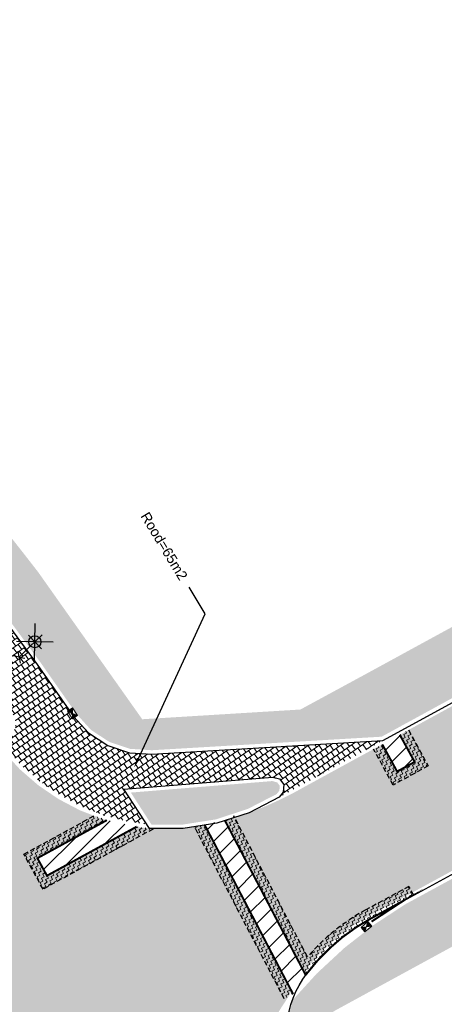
# Model space of a CAD drawing. Header units: metres. Extents: x 197458 to 198035, y 355297 to 355450.
# Tile 3 of 5: x 197541 to 197563, y 355352 to 355402. Entities that reach past the tile are written whole.
import ezdxf
from ezdxf import colors
from ezdxf.entities.mleader import LeaderData, LeaderLine
from ezdxf.enums import TextEntityAlignment as Align
from ezdxf.math import Vec2, Vec3

# ---------------------------------------------------------------- set-up
doc = ezdxf.new("R2010")
doc.units = ezdxf.units.M
doc.linetypes.add('DASHED2', pattern=[0.375, 0.25, -0.125])
for name, color, linetype, lineweight in [('N-WE-VH-VERHARDING_ASFALT-A-200', 251, 'Continuous', 18), ('V-WE-IE-MEUBILAIR_WEGMEUBILAIR_LICHTMAST-S', 7, 'Continuous', 25), ('V-WE-RI-HWA_KOLK-S', 10, 'Continuous', 25), ('V-WE-VH-VERHARDING_ASFALT-A', 252, 'Continuous', 20), ('V-WE-VH-ZAAGSNEDE-G', 7, 'ZAAGSNEDE_LINE', 30), ('X-XX-AL-AANKLEDING-T25', 7, 'Continuous', 25)]:
    doc.layers.add(name, color=color, linetype=linetype, lineweight=lineweight)
for name, color, linetype in [('V-WE-VH-FREESVAK-G', 7, 'DASHED2'), ('V-WE-VH-VERHARDING_STRAATBAKSTENEN-G', 15, 'Continuous'), ('V-WE-VH-VERHARDING_TROTTOIRTEGELS-A', 253, 'Continuous'), ('V-WE-VH-VERHARDING_TROTTOIRTEGELS_ROOD-A', 13, 'Continuous'), ('V-XX-VH-KANTOPSLUITING_VOORKANTBAND-G', 7, 'CONTINUOUS-V')]:
    doc.layers.add(name, color=color, linetype=linetype)
doc.styles.add('NLCS-ISO', font='NLCS-ISO.ttf')
doc.styles.add('NLCS_ISO', font='arial.ttf')
doc.styles.get("Standard").update_dxf_attribs({"font": 'arial.ttf'})
doc.linetypes.add('CONTINUOUS-V', pattern='A,3.5,[24,NLCS.SHX,S=0.5,R=0,X=0,Y=0],3.5', length=7)
doc.linetypes.add('ZAAGSNEDE_LINE', pattern='A,12.7,-5.08,["Z",Standard,S=2.54,R=0,X=-2.54,Y=-1.27],-6.35', length=24.13)
pattern_1 = [(30.99999999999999, (197094.5641811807, 355532.3899999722), (-0.1569836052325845, 0.2612645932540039), []), (121, (197094.5641811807, 355532.3899999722), (-0.2876159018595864, 0.1827727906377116), [0.3048, -0.3048])]
pattern_2 = [(24, (197585.9426099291, 355331.4162624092), (0.07918887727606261, 0.2062940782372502), [0.15625, -0.15625]), (114, (197586.0853514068, 355331.4798150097), (-0.2062940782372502, 0.07918887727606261), [0.15625, -0.15625])]

# ---------------------------------------------------------------- blocks, each defined once
blk = doc.blocks.new('Straatkolk_450')
at = {"lineweight": 9}
h = blk.add_hatch(color=256, dxfattribs=at)
h.dxf.hatch_style = 1
h.paths.add_polyline_path([(0, 0.150000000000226), (0.225, -1.293059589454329e-11), (0.225, 0.2999999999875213)])
h.paths.add_polyline_path([(-0.225, 0.3000000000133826), (-0.225, 1.293059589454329e-11), (0, 0.150000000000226)])
for p, q in [((0.225, 0.2999999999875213), (-0.225, 1.293059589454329e-11)), ((-0.225, 0.3000000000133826), (0.225, -1.293059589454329e-11))]:
    blk.add_line(p, q, dxfattribs=at)
at = {"lineweight": 9, "flags": 128}
blk.add_lwpolyline([(0.225, 0.2999999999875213), (-0.225, 0.3000000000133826), (-0.225, 1.293059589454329e-11), (0.225, -1.293059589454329e-11)], close=True, dxfattribs=at)
blk = doc.blocks.new('V-SIE-WEG_LICHTMAST_1UITHOUDER-SO')
for p, q in [((3.232665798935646, -3.232298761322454), (-3.231800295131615, 3.232167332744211)), ((-3.231800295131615, -3.232298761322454), (3.232665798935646, 3.232167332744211)), ((-5.499567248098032, -6.571428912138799e-05), (-6.338356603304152, 1.243490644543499)), ((-5.499567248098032, -6.571428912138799e-05), (-4.660777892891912, 1.243490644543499)), ((0.0004327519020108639, -2.420065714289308), (0.0004327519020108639, 2.32993428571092)), ((-5.499567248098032, -6.571428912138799e-05), (-6.338356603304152, -1.243622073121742)), ((-1.499567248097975, -6.571428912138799e-05), (-5.499567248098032, -6.571428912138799e-05)), ((-5.499567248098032, -6.571428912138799e-05), (-4.660777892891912, -1.243622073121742)), ((0.0004327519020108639, -6.571428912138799e-05), (-1.494567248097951, -6.571428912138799e-05)), ((0.0004327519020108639, -6.571428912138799e-05), (2.515432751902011, -6.571428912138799e-05))]:
    blk.add_line(p, q)
blk.add_circle((0, 0), 1.500000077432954)
at = {"style": 'NLCS-ISO'}
blk.add_attdef('TYPE', text='', height=1.8, dxfattribs=at).set_placement((0.0004327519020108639, 2.32993428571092), align=Align.BOTTOM_CENTER)

msp = doc.modelspace()

# ---------------------------------------------------------------- hatches: boundary and pattern name
at = {"layer": 'N-WE-VH-VERHARDING_ASFALT-A-200'}
h = msp.add_hatch(dxfattribs=at)
h.set_pattern_fill('AVH-ASFALT_FREESVAK', color=256, scale=0.1, angle=27, pattern_type=2)
h.set_pattern_definition([(27, (197559.0473646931, 355363.4359188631), (0.0682837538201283, 0.2101557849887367), [0.15625, -0.15625]), (117, (197559.1865844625, 355363.5068548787), (-0.2101557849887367, 0.0682837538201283), [0.15625, -0.15625])])
h.paths.add_polyline_path([(197559.4860738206, 355365.4779280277), (197560.2315294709, 355364.1144910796), (197561.1089477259, 355364.5942172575), (197560.3634920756, 355365.9576542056), (197560.8022012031, 355366.1975172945), (197561.7875199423, 355364.3953712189), (197560.0326834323, 355363.4359188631), (197559.0473646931, 355365.2380649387)])
h = msp.add_hatch(dxfattribs=at)
h.set_pattern_fill('AVH-ASFALT_FREESVAK', color=256, scale=0.1, angle=28, pattern_type=2)
h.set_pattern_definition([(28, (197514.986106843, 355353.7429424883), (0.0646056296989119, 0.2113154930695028), [0.15625, -0.15625]), (118, (197515.1240674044, 355353.81629742), (-0.2113154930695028, 0.0646056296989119), [0.15625, -0.15625])])
h.paths.add_polyline_path([(197545.6818902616, 355361.6744440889), (197542.1993692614, 355359.770066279), (197542.6791571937, 355358.8926817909), (197547.1732481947, 355361.3502253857), (197548.0001064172, 355361.2325080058), (197542.4803589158, 355358.2140955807), (197541.5207830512, 355359.9688645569), (197545.0429140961, 355361.8949026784)])
h = msp.add_hatch(dxfattribs=at)
h.set_pattern_fill('AVH-ASFALT_FREESVAK', color=256, scale=0.1, angle=24, pattern_type=2)
h.set_pattern_definition(pattern_2)
edge = h.paths.add_edge_path()
edge.add_line((197551.6009071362, 355361.6532767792), (197555.6480233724, 355353.9108870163))
edge.add_arc((197563.6808561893, 355347.9549154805), 10.00000000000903, 142.8739470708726, 143.444786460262, ccw=False)
edge.add_arc((197563.6808561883, 355347.9549154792), 9.999999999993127, 118.58443831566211, 142.8739470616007, ccw=False)
edge.add_line((197558.8963224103, 355356.7360450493), (197560.5260000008, 355357.6240000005))
edge.add_line((197560.5260000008, 355357.6240000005), (197561.0622155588, 355357.9161653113))
edge.add_line((197561.0622155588, 355357.9161653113), (197560.8229888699, 355358.3552217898))
edge.add_line((197560.8229888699, 355358.3552217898), (197558.6570957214, 355357.1751015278))
edge.add_arc((197563.6808561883, 355347.9549154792), 10.50000000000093, 118.584438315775, 139.1647910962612)
edge.add_line((197555.7366257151, 355354.8207149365), (197552.0440208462, 355361.8849019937))
edge.add_line((197552.0440208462, 355361.8849019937), (197551.6009071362, 355361.6532767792))
h = msp.add_hatch(dxfattribs=at)
h.set_pattern_fill('AVH-ASFALT_FREESVAK', color=256, scale=0.1, angle=24, pattern_type=2)
h.set_pattern_definition(pattern_2)
h.paths.add_polyline_path([(197550.5916998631, 355361.4252946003), (197555.0199461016, 355352.9537789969), (197554.5768323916, 355352.7221537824), (197550.0702045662, 355361.3436183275)])
h = msp.add_hatch(dxfattribs=at)
h.set_pattern_fill('AVH-ASFALT_FREESVAK', color=256, scale=0.1, angle=45, pattern_type=2)
h.set_pattern_definition([(45, (197526.8388962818, 355343.9602480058), (0, 0.2209708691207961), [0.15625, -0.15625]), (135, (197526.9493817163, 355344.0707334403), (-0.2209708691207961, 0), [0.15625, -0.15625])])
edge = h.paths.add_edge_path()
edge.add_line((197539.7258735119, 355344.8617715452), (197533.5268551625, 355353.197372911))
edge.add_line((197533.5268551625, 355353.197372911), (197533.1256412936, 355352.8989982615))
edge.add_line((197533.1256412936, 355352.8989982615), (197539.4163402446, 355344.4401172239))
edge.add_line((197539.4163402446, 355344.4401172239), (197539.9777609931, 355344.4296037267))
edge.add_line((197539.9777609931, 355344.4296037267), (197545.5545808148, 355347.4639609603))
edge.add_line((197545.5545808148, 355347.4639609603), (197546.0325168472, 355346.5855663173))
edge.add_line((197546.0325168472, 355346.5855663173), (197541.5617995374, 355344.1530413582))
edge.add_line((197541.5617995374, 355344.1530413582), (197542.2536313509, 355343.9602480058))
edge.add_line((197542.2536313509, 355343.9602480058), (197546.710682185, 355346.3853370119))
edge.add_line((197546.710682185, 355346.3853370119), (197545.7548101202, 355348.1421262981))
edge.add_line((197545.7548101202, 355348.1421262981), (197539.7387929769, 355344.8688010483))
at = {"layer": 'V-WE-VH-VERHARDING_ASFALT-A'}
h = msp.add_hatch(color=256, dxfattribs=at)
h.dxf.hatch_style = 1
edge = h.paths.add_edge_path(flags=17)
edge.add_line((197549.7144378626, 355341.5048818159), (197551.1997267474, 355342.3038371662))
edge.add_arc((197539.4227571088, 355333.3404131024), 14.79999948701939, 37.27467816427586, 38.61059050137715)
edge.add_arc((197550.3624286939, 355342.0767493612), 0.8000000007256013, 38.61059078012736, 198.5374645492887)
edge.add_arc((197563.6360522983, 355346.5276949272), 14.80000000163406, 198.537464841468, 199.8390600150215)
edge = h.paths.add_edge_path(flags=16)
edge.add_line((197556.8919692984, 355332.1722217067), (197555.6709995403, 355334.1916996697))
edge.add_arc((197598.6297805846, 355360.1644379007), 50.2000000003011, 204.4430211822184, 211.1570203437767, ccw=False)
edge.add_line((197552.9290449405, 355339.3922747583), (197551.2652343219, 355338.386340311))
edge.add_line((197551.2652343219, 355338.386340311), (197555.5227654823, 355331.3444047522))
edge.add_arc((197556.20736721, 355331.7583135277), 0.7999999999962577, 211.1570702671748, 391.1570203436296)
edge = h.paths.add_edge_path()
edge.add_line((197564.4350693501, 355325.4189411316), (197563.2001749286, 355324.6938160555))
edge.add_line((197563.2001749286, 355324.6938160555), (197561.2792336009, 355328.0615120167))
edge.add_line((197561.2792336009, 355328.0615120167), (197562.4653359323, 355328.7569761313))
edge.add_line((197562.4653359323, 355328.7569761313), (197560.885274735, 355331.4062527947))
edge.add_line((197560.885274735, 355331.4062527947), (197558.3631008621, 355335.7960933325))
edge.add_line((197558.3631008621, 355335.7960933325), (197556.7905652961, 355338.2990105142))
edge.add_line((197556.7905652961, 355338.2990105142), (197556.0110721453, 355337.9008616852))
edge.add_line((197556.0110721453, 355337.9008616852), (197555.5303899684, 355338.7777565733))
edge.add_line((197555.5303899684, 355338.7777565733), (197556.3434705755, 355339.2234580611))
edge.add_line((197556.3434705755, 355339.2234580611), (197555.357, 355340.896))
edge.add_line((197555.357, 355340.896), (197554.1822813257, 355342.7726949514))
edge.add_line((197554.1822813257, 355342.7726949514), (197548.1137989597, 355339.5083828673))
edge.add_line((197548.1137989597, 355339.5083828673), (197548.36, 355339.236))
edge.add_line((197548.36, 355339.236), (197549.631, 355337.632))
edge.add_line((197549.631, 355337.632), (197558.664, 355322.756))
edge.add_line((197558.664, 355322.756), (197558.783, 355322.56))
edge.add_line((197558.783, 355322.56), (197561.5382990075, 355317.7046036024))
edge.add_arc((197487.5895930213, 355269.4289181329), 88.31168056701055, 28.578021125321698, 33.13757270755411, ccw=False)
edge.add_line((197565.1419558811, 355311.6732543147), (197570.4141388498, 355302.7417611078))
edge.add_line((197570.4141388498, 355302.7417611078), (197573.592443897, 355297.5738644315))
edge.add_line((197573.592443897, 355297.5738644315), (197578.1999604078, 355300.4479705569))
edge.add_line((197578.1999604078, 355300.4479705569), (197577.9355870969, 355300.871864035))
edge.add_line((197577.9355870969, 355300.871864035), (197578.5796126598, 355301.2735290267))
edge.add_arc((197871.7290732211, 355485.4544836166), 346.2069182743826, 209.5328312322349, 212.1404665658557, ccw=False)
edge.add_line((197570.5036469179, 355314.8014062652), (197565.8389198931, 355323.0170758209))
edge.add_line((197565.8389198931, 355323.0170758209), (197564.9161293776, 355324.6003276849))
edge.add_line((197564.9161293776, 355324.6003276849), (197564.4350693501, 355325.4189411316))
edge = h.paths.add_edge_path()
edge.add_line((197586.0076655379, 355378.4398589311), (197585.5796667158, 355378.2057448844))
edge.add_line((197585.5796667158, 355378.2057448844), (197584.9319329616, 355379.3902253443))
edge.add_line((197584.9319329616, 355379.3902253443), (197573.5085938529, 355373.1447046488))
edge.add_line((197573.5085938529, 355373.1447046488), (197569.1374043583, 355370.7547594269))
edge.add_line((197569.1374043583, 355370.7547594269), (197569.9720432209, 355369.2282065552))
edge.add_line((197569.9720432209, 355369.2282065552), (197569.0946249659, 355368.7484803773))
edge.add_line((197569.0946249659, 355368.7484803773), (197568.2599868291, 355370.2750319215))
edge.add_line((197568.2599868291, 355370.2750319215), (197560.363503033, 355365.9576341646))
edge.add_line((197560.363503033, 355365.9576341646), (197561.1089477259, 355364.5942172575))
edge.add_line((197561.1089477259, 355364.5942172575), (197560.2315294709, 355364.1144910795))
edge.add_line((197560.2315294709, 355364.1144910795), (197559.4860882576, 355365.4779016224))
edge.add_line((197559.4860882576, 355365.4779016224), (197555.5385051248, 355363.3192620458))
edge.add_arc((197546.3409431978, 355379.4966727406), 18.60923862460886, 290.3684562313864, 299.6201144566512, ccw=False)
edge.add_line((197552.818, 355362.051), (197551.6009071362, 355361.6532767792))
edge.add_line((197551.6009071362, 355361.6532767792), (197555.5714447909, 355354.0573866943))
edge.add_arc((197563.7722097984, 355347.8831807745), 10.26515296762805, 119.42625446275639, 143.0245784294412, ccw=False)
edge.add_line((197558.7289102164, 355356.8240137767), (197560.4542319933, 355357.7557169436))
edge.add_line((197560.4542319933, 355357.7557169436), (197563.0478663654, 355359.1688986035))
edge.add_line((197563.0478663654, 355359.1688986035), (197577.0642003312, 355366.8059141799))
edge.add_line((197577.0642003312, 355366.8059141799), (197588.8567496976, 355373.231266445))
edge.add_line((197588.8567496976, 355373.231266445), (197586.0076655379, 355378.4398589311))
edge = h.paths.add_edge_path()
edge.add_line((197504.0652523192, 355328.5374975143), (197504.7103038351, 355327.3513144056))
edge.add_line((197504.7103038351, 355327.3513144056), (197520.5237376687, 355335.9507284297))
edge.add_line((197520.5237376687, 355335.9507284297), (197519.6840477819, 355337.4948313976))
edge.add_line((197519.6840477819, 355337.4948313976), (197520.5625520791, 355337.9725658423))
edge.add_line((197520.5625520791, 355337.9725658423), (197521.4022419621, 355336.4284628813))
edge.add_line((197521.4022419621, 355336.4284628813), (197529.3983398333, 355340.7767756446))
edge.add_line((197529.3983398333, 355340.7767756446), (197530.1877845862, 355341.2060791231))
edge.add_line((197530.1877845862, 355341.2060791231), (197529.4476360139, 355342.5643418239))
edge.add_line((197529.4476360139, 355342.5643418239), (197530.3257277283, 355343.0428341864))
edge.add_line((197530.3257277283, 355343.0428341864), (197531.0662892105, 355341.6838137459))
edge.add_line((197531.0662892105, 355341.6838137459), (197533.4684348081, 355342.9901109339))
edge.add_arc((197538.3174394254, 355334.0732923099), 10.15000000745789, 110.6840293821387, 118.53753927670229, ccw=False)
edge.add_line((197534.732316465, 355343.5690489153), (197536.271, 355344.087))
edge.add_line((197536.271, 355344.087), (197537.159, 355344.305))
edge.add_line((197537.159, 355344.305), (197538.408, 355344.459))
edge.add_line((197538.408, 355344.459), (197539.9777609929, 355344.4296037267))
edge.add_line((197539.9777609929, 355344.4296037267), (197545.5545808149, 355347.4639609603))
edge.add_line((197545.5545808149, 355347.4639609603), (197546.0325168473, 355346.5855663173))
edge.add_line((197546.0325168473, 355346.5855663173), (197541.5617995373, 355344.1530413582))
edge.add_line((197541.5617995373, 355344.1530413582), (197542.011, 355344.049))
edge.add_line((197542.011, 355344.049), (197543.151, 355343.632))
edge.add_line((197543.151, 355343.632), (197544.162, 355343.095))
edge.add_line((197544.162, 355343.095), (197545.406, 355342.125))
edge.add_line((197545.406, 355342.125), (197546.774, 355340.88))
edge.add_arc((197531.5320276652, 355324.6025295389), 22.29963598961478, 44.61174637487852, 46.88164307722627, ccw=False)
edge.add_line((197547.4067389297, 355340.2635418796), (197553.7149018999, 355343.6567811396))
edge.add_line((197553.7149018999, 355343.6567811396), (197553.436, 355344.26))
edge.add_line((197553.436, 355344.26), (197553.13, 355345.24))
edge.add_line((197553.13, 355345.24), (197552.939, 355346.272))
edge.add_line((197552.939, 355346.272), (197552.874, 355347.335))
edge.add_line((197552.874, 355347.335), (197552.941, 355348.407))
edge.add_line((197552.941, 355348.407), (197553.14, 355349.462))
edge.add_line((197553.14, 355349.462), (197553.464, 355350.477))
edge.add_line((197553.464, 355350.477), (197553.903, 355351.431))
edge.add_line((197553.903, 355351.431), (197554.441, 355352.305))
edge.add_line((197554.441, 355352.305), (197554.7457580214, 355352.7701538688))
edge.add_line((197554.7457580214, 355352.7701538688), (197554.9379715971, 355353.1106014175))
edge.add_line((197554.9379715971, 355353.1106014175), (197550.5916998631, 355361.4252946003))
edge.add_line((197550.5916998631, 355361.4252946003), (197549.498, 355361.254))
edge.add_line((197549.498, 355361.254), (197547.8104403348, 355361.254))
edge.add_line((197547.8104403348, 355361.254), (197547.1696341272, 355361.3482490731))
edge.add_line((197547.1696341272, 355361.3482490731), (197542.6791571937, 355358.8926817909))
edge.add_line((197542.6791571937, 355358.8926817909), (197542.1993692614, 355359.7700662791))
edge.add_line((197542.1993692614, 355359.7700662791), (197545.6818902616, 355361.6744440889))
edge.add_line((197545.6818902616, 355361.6744440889), (197545.479, 355361.727))
edge.add_line((197545.479, 355361.727), (197544.344, 355362.164))
edge.add_line((197544.344, 355362.164), (197543.26, 355362.732))
edge.add_line((197543.26, 355362.732), (197542.248, 355363.422))
edge.add_line((197542.248, 355363.422), (197541.328, 355364.218))
edge.add_line((197541.328, 355364.218), (197540.516, 355365.102))
edge.add_line((197540.516, 355365.102), (197539.822, 355366.053))
edge.add_line((197539.822, 355366.053), (197539.5530650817, 355366.5104724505))
edge.add_line((197539.5530650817, 355366.5104724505), (197538.098673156, 355365.3824440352))
edge.add_arc((197524.5590878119, 355359.4058539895), 14.79999999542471, 16.82731899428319, 23.81743209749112, ccw=False)
edge.add_arc((197537.9596298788, 355363.4586890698), 0.7999999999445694, -139.60912660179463, 16.827319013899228, ccw=False)
edge.add_arc((197548.6340558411, 355372.5172015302), 14.80000002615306, 214.6248571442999, 220.3224529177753, ccw=False)
edge.add_line((197536.4552847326, 355364.1078296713), (197534.243246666, 355362.3921698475))
edge.add_line((197534.243246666, 355362.3921698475), (197534.437, 355362.052))
edge.add_line((197534.437, 355362.052), (197535.041, 355360.573))
edge.add_line((197535.041, 355360.573), (197535.356, 355358.976))
edge.add_line((197535.356, 355358.976), (197535.356, 355357.348))
edge.add_line((197535.356, 355357.348), (197535.05, 355355.78))
edge.add_line((197535.05, 355355.78), (197534.274, 355354.29))
edge.add_line((197534.274, 355354.29), (197533.314, 355352.912))
edge.add_line((197533.314, 355352.912), (197532.7618599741, 355352.0829950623))
edge.add_arc((197524.5700646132, 355358.0760734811), 10.15000000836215, 313.13229685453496, 323.810975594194, ccw=False)
edge.add_arc((197524.5700646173, 355358.0760734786), 10.15000000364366, 298.63642491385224, 313.13229684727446, ccw=False)
edge.add_line((197529.4344513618, 355349.1676369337), (197525.9660482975, 355347.2737407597))
edge.add_line((197525.9660482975, 355347.2737407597), (197499.0168874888, 355332.5583482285))
edge.add_line((197499.0168874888, 355332.5583482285), (197487.4584660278, 355326.2236657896))
edge.add_line((197487.4584660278, 355326.2236657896), (197472.5663770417, 355317.9818015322))
edge.add_arc((197667.4658498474, 354960.6523331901), 407.025986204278, 118.6095315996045, 120.8626701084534)
edge.add_line((197458.6688093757, 355310.0431592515), (197462.478072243, 355303.8225487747))
edge.add_line((197462.478072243, 355303.8225487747), (197465.6958788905, 355305.7525755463))
edge.add_line((197465.6958788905, 355305.7525755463), (197470.0334617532, 355308.279215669))
edge.add_line((197470.0334617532, 355308.279215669), (197472.2159121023, 355309.5185421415))
edge.add_line((197472.2159121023, 355309.5185421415), (197481.0349121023, 355314.3515421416))
edge.add_line((197481.0349121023, 355314.3515421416), (197481.5291214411, 355314.7062856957))
edge.add_line((197481.5291214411, 355314.7062856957), (197496.7300793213, 355323.0116336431))
edge.add_line((197496.7300793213, 355323.0116336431), (197503.8317996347, 355326.8735800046))
edge.add_line((197503.8317996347, 355326.8735800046), (197503.1869679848, 355328.0593588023))
edge.add_line((197503.1869679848, 355328.0593588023), (197504.0652523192, 355328.5374975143))
edge = h.paths.add_edge_path()
edge.add_line((197523.4493301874, 355378.5627080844), (197522.59826066, 355377.6768512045))
edge.add_line((197522.59826066, 355377.6768512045), (197524.7598667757, 355375.3748029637))
edge.add_line((197524.7598667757, 355375.3748029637), (197526.9601055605, 355372.8249483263))
edge.add_arc((197489.5248926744, 355341.332982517), 48.91972071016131, 34.46672656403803, 40.071859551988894, ccw=False)
edge.add_line((197529.857, 355369.018), (197530.758, 355367.918))
edge.add_line((197530.758, 355367.918), (197532.722, 355365.063))
edge.add_line((197532.722, 355365.063), (197533.7432927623, 355363.2699314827))
edge.add_line((197533.7432927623, 355363.2699314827), (197535.9131629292, 355364.9528858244))
edge.add_arc((197548.6340590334, 355372.5171963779), 14.79999972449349, 208.0414957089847, 210.737266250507, ccw=False)
edge.add_arc((197491.2618668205, 355341.9650848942), 50.20000000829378, 28.03490460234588, 37.32662739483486)
edge.add_arc((197531.8166471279, 355372.8893439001), 0.8000000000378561, 41.17824986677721, 217.3266268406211, ccw=False)
edge.add_arc((197494.9141190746, 355340.6526653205), 49.80000004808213, 36.15274531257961, 41.139882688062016, ccw=False)
edge.add_line((197535.1249866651, 355370.0316736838), (197536.5093058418, 355368.136964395))
edge.add_arc((197524.5590878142, 355359.4058539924), 14.79999999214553, 27.776050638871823, 36.15274289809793, ccw=False)
edge.add_line((197537.6537703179, 355366.302903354), (197539.0854967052, 355367.413352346))
edge.add_line((197539.0854967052, 355367.413352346), (197538.946, 355367.708))
edge.add_line((197538.946, 355367.708), (197536.186, 355371.599))
edge.add_line((197536.186, 355371.599), (197533.188, 355375.321))
edge.add_line((197533.188, 355375.321), (197529.969, 355378.854))
edge.add_line((197529.969, 355378.854), (197526.547, 355382.178))
edge.add_line((197526.547, 355382.178), (197520.8584987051, 355387.3103461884))
edge.add_line((197520.8584987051, 355387.3103461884), (197517.8802881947, 355389.7953536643))
edge.add_line((197517.8802881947, 355389.7953536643), (197504.5747813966, 355401.8000036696))
edge.add_line((197504.5747813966, 355401.8000036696), (197500.7816546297, 355397.5958432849))
edge.add_line((197500.7816546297, 355397.5958432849), (197514.8273631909, 355384.9187573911))
edge.add_line((197514.8273631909, 355384.9187573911), (197520.0640612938, 355380.192061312))
edge.add_line((197520.0640612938, 355380.192061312), (197521.892303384, 355378.3854438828))
edge.add_line((197521.892303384, 355378.3854438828), (197522.7282060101, 355379.2555139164))
edge.add_line((197522.7282060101, 355379.2555139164), (197523.4493301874, 355378.5627080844))
at = {"layer": 'V-WE-VH-VERHARDING_ASFALT-A', "lineweight": 9}
h = msp.add_hatch(dxfattribs=at)
h.set_pattern_fill('ANSI31', color=256, scale=0.2)
h.set_pattern_definition([(45, (197559.4860738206, 355364.1144910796), (-0.4490128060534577, 0.4490128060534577), [])])
h.paths.add_polyline_path([(197559.4860738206, 355365.4779280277), (197560.2315294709, 355364.1144910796), (197561.1089477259, 355364.5942172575), (197560.3634920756, 355365.9576542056)])
h = msp.add_hatch(dxfattribs=at)
h.set_pattern_fill('ANSI31', color=256, scale=0.2)
h.set_pattern_definition([(45, (197542.1993692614, 355358.8926817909), (-0.4490128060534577, 0.4490128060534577), [])])
h.paths.add_polyline_path([(197545.6818902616, 355361.6744440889), (197547.1732481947, 355361.3502253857), (197542.6791571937, 355358.8926817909), (197542.1993692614, 355359.770066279)])
h = msp.add_hatch(dxfattribs=at)
h.set_pattern_fill('ANSI31', color=256, scale=0.2)
h.set_pattern_definition([(45, (197550.5811857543, 355352.9738931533), (-0.4490128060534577, 0.4490128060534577), [])])
h.paths.add_polyline_path([(197550.5811857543, 355361.4454087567), (197551.5903930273, 355361.6733909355), (197555.6375092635, 355353.9310011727), (197555.0094319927, 355352.9738931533)])
h = msp.add_hatch(dxfattribs=at)
h.set_pattern_fill('ANSI31', color=256, scale=0.2)
h.set_pattern_definition([(45, (0, 0), (-0.4490128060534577, 0.4490128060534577), [])])
h.paths.add_polyline_path([(197558.948, 355356.59), (197560.5260000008, 355357.6240000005), (197558.8963224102, 355356.7360450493, 0.1063815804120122), (197555.7077605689, 355353.9906214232, 0.02858534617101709), (197555.0713539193, 355353.0418075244), (197556.069, 355354.136), (197557.457, 355355.423)])
at = {"layer": 'V-WE-VH-VERHARDING_STRAATBAKSTENEN-G'}
h = msp.add_hatch(color=256, dxfattribs=at)
h.dxf.hatch_style = 1
h.paths.add_polyline_path([(197554.1928710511, 355362.9834770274), (197552.7406891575, 355362.2361440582), (197551.1431640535, 355361.7141026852), (197549.4824329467, 355361.454), (197547.9194212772, 355361.454), (197546.8841475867, 355363.0587289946), (197553.9705125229, 355363.6349180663), (197554.2177992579, 355363.5707802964), (197554.3468889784, 355363.4012384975), (197554.3281649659, 355363.1512414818)])
at = {"layer": 'V-WE-VH-VERHARDING_TROTTOIRTEGELS-A', "lineweight": 9}
h = msp.add_hatch(dxfattribs=at)
h.set_pattern_fill('AR-B88', color=251, scale=0.0015, angle=31)
h.set_pattern_definition(pattern_1)
edge = h.paths.add_edge_path()
edge.add_line((197548.6738033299, 355366.8090516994), (197547.454, 355366.734))
edge.add_line((197547.454, 355366.734), (197542.229, 355374.122))
edge.add_arc((197393.0949052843, 355258.8068888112), 188.5167182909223, 37.71230857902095, 39.4578245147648)
edge.add_arc((197395.6405049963, 355255.3717242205), 188.7826585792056, 40.75389140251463, 42.49940733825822)
edge.add_arc((197397.3171056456, 355250.7957202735), 190.6912529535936, 43.85357205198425, 45.59908798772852)
edge.add_line((197530.7389533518, 355387.0372870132), (197524.8232881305, 355392.3596043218))
edge.add_line((197524.8232881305, 355392.3596043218), (197523.164951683, 355390.3913009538))
edge.add_line((197523.164951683, 355390.3913009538), (197529.5372168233, 355385.5561623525))
edge.add_arc((197497.0773744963, 355342.7770946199), 53.69999999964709, 36.15274289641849, 52.809550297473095, ccw=False)
edge.add_line((197540.437287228, 355374.4568668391), (197546.3429561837, 355366.3738134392))
edge.add_arc((197548.6038082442, 355368.0256451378), 2.799999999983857, 216.1527428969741, 273.3664606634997)
edge.add_line((197548.7682299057, 355365.2304768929), (197559.4534425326, 355365.8590188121))
edge.add_line((197559.4534425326, 355365.8590188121), (197560.1955734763, 355366.2647770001))
edge.add_line((197560.1955734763, 355366.2647770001), (197585.641446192, 355380.1770399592))
edge.add_line((197585.641446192, 355380.1770399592), (197584.1405586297, 355382.9128671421))
edge.add_line((197584.1405586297, 355382.9128671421), (197558.6981020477, 355369.019758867))
edge.add_line((197558.6981020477, 355369.019758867), (197555.384, 355367.222))
edge.add_line((197555.384, 355367.222), (197548.6738033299, 355366.8090516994))
h = msp.add_hatch(dxfattribs=at)
h.set_pattern_fill('AR-B88', color=251, scale=0.0015, angle=31)
h.set_pattern_definition(pattern_1)
edge = h.paths.add_edge_path()
edge.add_arc((197548.6038082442, 355368.0256451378), 1.799999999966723, 216.1527428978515, 273.36646066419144, ccw=False)
edge.add_line((197547.1504033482, 355366.9637533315), (197541.2447343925, 355375.0468067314))
edge.add_arc((197497.0773744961, 355342.7770946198), 54.69999999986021, 36.15274289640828, 52.80955029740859)
edge.add_line((197530.1416831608, 355386.3527930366), (197523.7694180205, 355391.1879316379))
edge.add_line((197523.7694180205, 355391.1879316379), (197523.164951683, 355390.3913009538))
edge.add_line((197523.164951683, 355390.3913009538), (197529.0490103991, 355385.0671533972))
edge.add_line((197529.0490103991, 355385.0671533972), (197532.512857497, 355381.60899095))
edge.add_line((197532.512857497, 355381.60899095), (197535.9926053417, 355377.7675417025))
edge.add_line((197535.9926053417, 355377.7675417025), (197539.2749711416, 355373.7557612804))
edge.add_line((197539.2749711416, 355373.7557612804), (197542.346430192, 355369.5917160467))
edge.add_line((197542.346430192, 355369.5917160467), (197544.161659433, 355366.997961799))
edge.add_line((197544.161659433, 355366.997961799), (197544.8859563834, 355366.1983379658))
edge.add_line((197544.8859563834, 355366.1983379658), (197545.8095410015, 355365.5947128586))
edge.add_line((197545.8095410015, 355365.5947128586), (197546.8562532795, 355365.2489921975))
edge.add_line((197546.8562532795, 355365.2489921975), (197547.9333949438, 355365.181368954))
edge.add_line((197547.9333949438, 355365.181368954), (197548.7682299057, 355365.2304768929))
edge.add_line((197548.7682299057, 355365.2304768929), (197548.7095078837, 355366.2287512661))
h = msp.add_hatch(dxfattribs=at)
h.set_pattern_fill('AR-B88', color=251, scale=0.0015, angle=28)
h.set_pattern_definition([(28, (197094.5641811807, 355532.3899999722), (-0.1430949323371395, 0.2691224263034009), []), (118, (197094.5641811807, 355532.3899999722), (-0.27765614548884, 0.1975749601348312), [0.3048, -0.3048])])
edge = h.paths.add_edge_path()
edge.add_line((197567.6838433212, 355326.319047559), (197565.8402263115, 355329.3172198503))
edge.add_arc((197608.2617260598, 355355.4027782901), 49.80000000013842, 208.2035175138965, 211.5879250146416, ccw=False)
edge.add_line((197564.3742589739, 355331.8670558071), (197562.0612234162, 355335.7442869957))
edge.add_line((197562.0612234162, 355335.7442869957), (197558.3528994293, 355342.6163279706))
edge.add_line((197558.3528994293, 355342.6163279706), (197555.0139667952, 355349.0915614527))
edge.add_arc((197566.7976038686, 355354.0526055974), 12.78538469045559, 198.7167445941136, 202.8316417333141, ccw=False)
edge.add_arc((197567.4872607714, 355352.0671394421), 12.97284382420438, 185.2780796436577, 189.3929767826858, ccw=False)
edge.add_arc((197567.0717617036, 355349.940336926), 12.53713655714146, 171.6152728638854, 175.7301700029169, ccw=False)
edge.add_arc((197566.9053101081, 355347.9705343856), 12.81252493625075, 158.6420657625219, 162.7569629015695, ccw=False)
edge.add_line((197554.9727051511, 355352.6367677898), (197556.211137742, 355353.9950486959))
edge.add_line((197556.211137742, 355353.9950486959), (197557.5868540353, 355355.2706588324))
edge.add_line((197557.5868540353, 355355.2706588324), (197559.06467161, 355356.4273380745))
edge.add_line((197559.06467161, 355356.4273380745), (197560.6288223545, 355357.4522632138))
edge.add_line((197560.6288223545, 355357.4522632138), (197563.2153250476, 355358.8615590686))
edge.add_line((197563.2153250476, 355358.8615590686), (197588.940155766, 355373.0788852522))
edge.add_line((197588.940155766, 355373.0788852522), (197590.5764808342, 355370.3922762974))
edge.add_line((197590.5764808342, 355370.3922762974), (197557.165, 355352.156))
edge.add_arc((197558.0911989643, 355350.5055657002), 1.892558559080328, 119.3004865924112, 196.4384404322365)
edge.add_line((197556.2759999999, 355349.97), (197556.578150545, 355349.3791686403))
edge.add_line((197556.578150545, 355349.3791686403), (197557.2629998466, 355348.0399999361))
edge.add_line((197557.2629998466, 355348.0399999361), (197559.0143565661, 355344.6123450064))
edge.add_line((197559.0143565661, 355344.6123450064), (197562.1250001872, 355338.8119996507))
edge.add_line((197562.1250001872, 355338.8119996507), (197565.6886191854, 355332.5941616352))
edge.add_line((197565.6886191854, 355332.5941616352), (197567.1508240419, 355330.1058563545))
edge.add_line((197567.1508240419, 355330.1058563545), (197568.9820744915, 355327.1183127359))
edge.add_line((197568.9820744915, 355327.1183127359), (197567.6838433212, 355326.319047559))
at = {"layer": 'V-WE-VH-VERHARDING_TROTTOIRTEGELS_ROOD-A', "lineweight": 9}
h = msp.add_hatch(dxfattribs=at)
h.set_pattern_fill('AR-B88', color=251, scale=0.0015, angle=35)
h.set_pattern_definition([(35, (0, 0), (-0.1748260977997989, 0.2496775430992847), []), (125, (0, 0), (-0.2996648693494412, 0.1622644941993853), [0.3048, -0.3048])])
h.paths.add_polyline_path([(197537.0153870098, 355376.2016380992), (197535.1633615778, 355374.6807381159), (197537.047, 355372.387), (197540.035, 355368.323), (197541.103, 355366.787), (197541.1, 355366.275), (197540.769, 355365.885), (197540.265, 355365.797), (197540.2501462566, 355365.805583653), (197540.670914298, 355365.2289980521), (197541.4675339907, 355364.3617421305), (197542.3701664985, 355363.5807687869), (197543.3630916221, 355362.9037743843), (197544.426617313, 355362.3465026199), (197545.540205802, 355361.9177465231), (197546.6807418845, 355361.6223064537), (197547.6663523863, 355361.4773439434), (197546.535, 355363.231), (197548.8636164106, 355363.4203387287), (197553.988, 355363.837), (197554.335, 355363.747), (197554.552, 355363.462), (197554.522953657, 355363.0741825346), (197554.322, 355362.825), (197559.51, 355365.662), (197548.7787546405, 355365.030750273), (197547.933, 355364.981), (197546.818, 355365.051), (197545.722, 355365.413), (197544.755, 355366.045), (197544.005, 355366.873), (197542.184, 355369.475), (197539.117, 355373.633)])

# ---------------------------------------------------------------- linework, layer by layer
at = {"layer": 'V-WE-VH-FREESVAK-G'}
for points in [[(197560.8022012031, 355366.1975172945), (197561.7875199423, 355364.3953712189), (197560.0326834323, 355363.4359188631), (197559.0473646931, 355365.2380649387)], [(197548.0001064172, 355361.2325080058), (197542.4803589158, 355358.2140955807), (197541.5207830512, 355359.9688645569), (197545.0429140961, 355361.8949026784)], [(197554.5768323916, 355352.7221537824), (197550.0702045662, 355361.3436183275)]]:
    msp.add_lwpolyline(points, dxfattribs=at)
msp.add_lwpolyline([(197561.0622155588, 355357.9161653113), (197560.8229888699, 355358.3552217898), (197558.6570957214, 355357.1751015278, 0.09004088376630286), (197555.7366257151, 355354.8207149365), (197552.0440208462, 355361.8849019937)], format="xyb", dxfattribs=at)
at = {"layer": 'V-WE-VH-ZAAGSNEDE-G', "ltscale": 0.1, "const_width": 0.1, "flags": 128}
for points in [[(197560.3634920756, 355365.9576542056), (197561.1089477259, 355364.5942172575), (197560.2315294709, 355364.1144910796), (197559.4860738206, 355365.4779280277)], [(197547.1732481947, 355361.3502253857), (197542.6791571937, 355358.8926817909), (197542.1993692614, 355359.770066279), (197545.6818902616, 355361.6744440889)], [(197555.0199461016, 355352.9537789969), (197550.5916998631, 355361.4252946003)]]:
    msp.add_lwpolyline(points, dxfattribs=at)
msp.add_lwpolyline([(197558.948, 355356.59), (197560.5260000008, 355357.6240000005), (197558.8963224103, 355356.7360450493, 0.1063815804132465), (197555.7077605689, 355353.9906214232, 0.002490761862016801), (197555.6480233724, 355353.9108870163), (197551.6009071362, 355361.6532767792)], format="xyb", dxfattribs=at)
at = {"layer": 'V-XX-VH-KANTOPSLUITING_VOORKANTBAND-G', "ltscale": 0.2}
for points in [[(197523.0322694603, 355390.242605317), (197528.712, 355385.121), (197532.368, 355381.471), (197535.841, 355377.637), (197539.117, 355373.633), (197542.184, 355369.475), (197544.005, 355366.873), (197544.755, 355366.045), (197545.722, 355365.413), (197546.818, 355365.051), (197547.933, 355364.981), (197548.7787546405, 355365.030750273), (197559.51, 355365.662), (197560.291518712, 355366.0892933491), (197569.065427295, 355370.886405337), (197579.1554826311, 355376.4030375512), (197585.7373968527, 355380.0015518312)], [(197554.322, 355362.825), (197552.818, 355362.051), (197551.19, 355361.519), (197549.498, 355361.254), (197547.8104403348, 355361.254), (197546.535, 355363.231), (197553.988, 355363.837), (197554.335, 355363.747), (197554.552, 355363.462), (197554.522953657, 355363.0741825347), (197554.322, 355362.825)]]:
    msp.add_lwpolyline(points, dxfattribs=at)
msp.add_lwpolyline([(197565.5749003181, 355329.3675155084, -0.0138590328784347), (197564.198004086, 355331.7725348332), (197557.6840430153, 355343.9192302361), (197555.927260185, 355347.357505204), (197555.2426543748, 355348.6961972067, -0.2877429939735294), (197555.7077605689, 355353.9906214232, -0.106381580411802), (197558.8963224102, 355356.7360450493), (197563.1196343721, 355359.03718166), (197589.8115832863, 355373.5807013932)], format="xyb", dxfattribs=at)

# ---------------------------------------------------------------- block references
at = {"layer": 'V-WE-IE-MEUBILAIR_WEGMEUBILAIR_LICHTMAST-S', "xscale": 0.2, "yscale": 0.2, "zscale": 0.2, "rotation": 44.21697838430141}
msp.add_blockref('V-SIE-WEG_LICHTMAST_1UITHOUDER-SO', (197542.0707453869, 355370.616017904), dxfattribs=at)
at = {"layer": 'V-WE-RI-HWA_KOLK-S'}
for p, rotation in [((197544.0805346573, 355367.1133210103), 124.0125731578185), ((197558.7912717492, 355356.2211025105), 40.52172132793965)]:
    msp.add_blockref('Straatkolk_450', p, dxfattribs=dict(at, rotation=rotation))

# ---------------------------------------------------------------- leaders
at = {"layer": 'X-XX-AL-AANKLEDING-T25'}
ml = msp.add_multileader_mtext('Standard', dxfattribs=at)
ml.set_content('Rood=65m2', color=256, style='NLCS_ISO')
ml.set_leader_properties()
ml.build(insert=Vec2(0, 0))
ml.multileader.update_dxf_attribs({"arrow_head_size": 0.5})
ctx = ml.context
ctx.base_point, ctx.char_height, ctx.arrow_head_size, ctx.landing_gap_size, ctx.plane_origin, ctx.plane_x_axis, ctx.plane_y_axis = Vec3(197547.3503228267, 355377.3978923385), 0.5, 0.5, 0.5, Vec3(197526.4530272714, 355369.0015891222), Vec3(0.5173213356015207, -0.8557912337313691), Vec3(0.8557912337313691, 0.5173213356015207)
ctx.text_align_type = 2
notes = []
notes.append((ctx, [(1, (1, 1, 0), (197550.6071746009, 355372.0101671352), (-0.5173213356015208, 0.8557912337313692), 1.562319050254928, [(0, [(197547.0515453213, 355364.3172346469)], 0, [])])]))
ctx.mtext.insert, ctx.mtext.text_direction, ctx.mtext.rotation, ctx.mtext.alignment, ctx.mtext.flow_direction = Vec3(197549.7578892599, 355373.9066175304), Vec3(0.5173213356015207, -0.8557912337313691), 5.256106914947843, 3, 5
for ctx, leaders in notes:
    for number, flags, end, landing, length, lines in leaders:
        leader = LeaderData()
        leader.index, (leader.has_last_leader_line, leader.has_dogleg_vector, leader.attachment_direction) = number, flags
        leader.last_leader_point, leader.dogleg_vector, leader.dogleg_length = Vec3(end), Vec3(landing), length
        for number, points, colour, breaks in lines:
            line = LeaderLine()
            line.index, line.vertices, line.color, line.breaks = number, Vec3.list(points), colors.encode_raw_color(colour), breaks
            leader.lines.append(line)
        ctx.leaders.append(leader)

doc.saveas('drawing.dxf')
